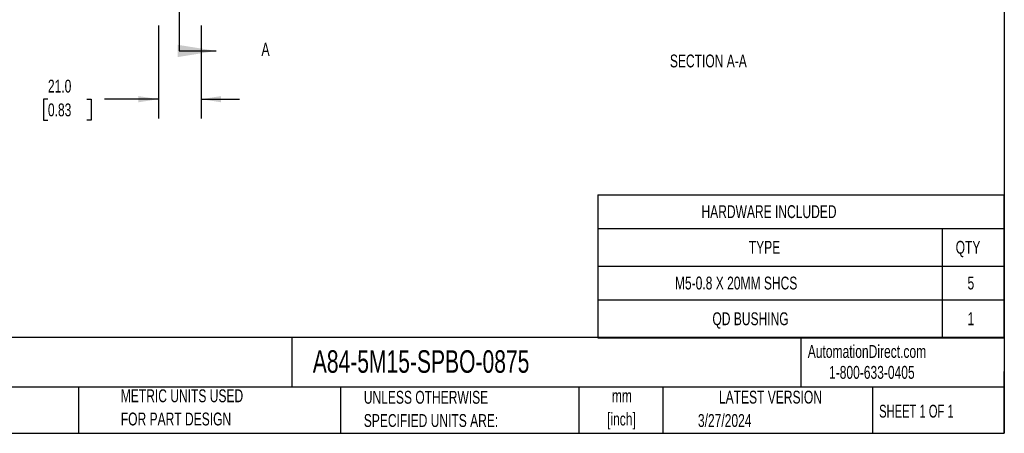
# Model space of a CAD drawing. Header units: millimetres. Extents: x 19 to 819, y 19 to 629.
# Tile 2 of 7: x 333 to 819, y 19 to 223. Entities that reach past the tile are written whole.
import ezdxf

# ---------------------------------------------------------------- set-up
doc = ezdxf.new("R2010")
doc.units = ezdxf.units.MM
doc.header["$LTSCALE"] = 3
doc.layers.add('DIMENSIONS', color=140, linetype='Continuous', lineweight=25)
doc.layers.add('TEXT', color=140, linetype='Continuous', lineweight=25)
doc.styles.add('SLDTEXTSTYLE0', font='TXT', dxfattribs={"width": 0.7})
doc.styles.add('SLDTEXTSTYLE1', font='TXT', dxfattribs={"width": 0.65})
doc.dimstyles.new('SLDDIMSTYLE3', dxfattribs={"dimtxt": 6.474023, "dimasz": 9.906, "dimexe": 0, "dimexo": 0.0625, "dimgap": 1.618506, "dimtad": 0, "dimtih": 1, "dimtoh": 1, "dimrnd": 1e-09, "dimzin": 4, "dimdsep": 46, "dimtxsty": 'SLDTEXTSTYLE0', "dimsah": 1, "dimcen": 0.09, "dimadec": 0, "dimazin": 1, "dimtfac": 1, "dimtmove": 0, "dimatfit": 0, "dimfxl": 0, "dimfrac": 2, "dimtolj": 1, "dimtzin": 12, "dimarcsym": 0})

# ---------------------------------------------------------------- blocks, each defined once
blk = doc.blocks.new('SW_TABLEANNOTATION_0')
at = {"layer": 'TEXT', "color": 0}
for p, q in [((0, 0), (0, -16.5)), ((0, 0), (170.1, 0)), ((170.1, 0), (200.56, 0)), ((200.56, 0), (200.56, -16.5)), ((0, -16.5), (0, -35.23)), ((0, -16.5), (170.1, -16.5)), ((170.1, -16.5), (170.1, -35.23)), ((170.1, -16.5), (200.56, -16.5)), ((200.56, -16.5), (200.56, -35.23)), ((0, -35.23), (0, -51.77)), ((0, -35.23), (170.1, -35.23)), ((170.1, -35.23), (170.1, -51.77)), ((170.1, -35.23), (200.56, -35.23)), ((200.56, -35.23), (200.56, -51.77)), ((0, -51.77), (0, -70.51)), ((0, -51.77), (170.1, -51.77)), ((170.1, -51.77), (170.1, -70.51)), ((170.1, -51.77), (200.56, -51.77)), ((200.56, -51.77), (200.56, -70.51)), ((0, -70.51), (170.1, -70.51)), ((170.1, -70.51), (200.56, -70.51))]:
    blk.add_line(p, q, dxfattribs=at)
at = {"layer": 'TEXT', "color": 0, "char_height": 6.35, "attachment_point": 1, "style": 'SLDTEXTSTYLE0'}
for s, insert in [('HARDWARE INCLUDED', (51.24, -5.07)), ('TYPE', (74.61, -22.68)), ('QTY', (176.78, -22.68)), ('M5-0.8 X 20MM SHCS', (38.13, -40.32)), ('5', (182.63, -40.32)), ('QD BUSHING', (56.65, -57.96)), ('1', (182.63, -57.96))]:
    blk.add_mtext(s, dxfattribs=dict(at, insert=insert))
blk = doc.blocks.new('_D_10')
at = {"layer": 'DIMENSIONS'}
for p, q in [((401.43, 220.47), (401.43, 174.49)), ((422.43, 220.47), (422.43, 174.49)), ((346.81, 184.02), (344.64, 184.02)), ((344.64, 184.02), (344.64, 173.73)), ((366.05, 184.02), (368.22, 184.02)), ((368.22, 184.02), (368.22, 173.73)), ((401.43, 184.02), (374.82, 184.02)), ((422.43, 184.02), (441.48, 184.02)), ((344.64, 173.73), (346.81, 173.73)), ((368.22, 173.73), (366.05, 173.73))]:
    blk.add_line(p, q, dxfattribs=at)
for points in [[(401.43, 184.02), (391.52, 185.54), (391.52, 182.49)], [(422.43, 184.02), (432.34, 182.49), (432.34, 185.54)]]:
    blk.add_solid(points, dxfattribs=at)
at = {"layer": 'DIMENSIONS', "char_height": 6.35, "attachment_point": 1, "style": 'SLDTEXTSTYLE0'}
for s, insert in [('21.0', (346.81, 193.65)), ('0.83', (346.81, 181.91))]:
    blk.add_mtext(s, dxfattribs=dict(at, insert=insert))

msp = doc.modelspace()

# ---------------------------------------------------------------- linework, layer by layer
at = {"layer": 'TEXT'}
for p, q in [((819.15, 628.65), (819.15, 19.05)), ((411.554, 377.718), (411.554, 207.838)), ((819.15, 66.378), (19.05, 66.378)), ((467.277, 66.378), (467.277, 41.91)), ((718.726, 66.378), (718.726, 41.91)), ((819.15, 19.05), (819.15, 49.53)), ((819.15, 41.91), (19.05, 41.91)), ((361.939, 41.91), (361.939, 19.05)), ((491.341, 41.91), (491.341, 19.05)), ((609.073, 41.91), (609.073, 19.05)), ((650.436, 41.91), (650.436, 19.05)), ((754.046, 41.91), (754.046, 19.05)), ((19.05, 19.05), (819.15, 19.05))]:
    msp.add_line(p, q, dxfattribs=at)
at = {"layer": 'TEXT', "linetype": 'Continuous'}
msp.add_line((411.554, 207.838), (429.896, 207.838), dxfattribs=at)
at = {"layer": 'TEXT'}
msp.add_solid([(429.896, 207.838), (410.846, 210.886), (410.846, 204.79)], dxfattribs=at)

# ---------------------------------------------------------------- block references
msp.add_blockref('SW_TABLEANNOTATION_0', (618.347, 136.734), dxfattribs=at)

# ---------------------------------------------------------------- texts
for s, insert, char_height, attachment_point, style in [('A', (452.27, 211.863), 6.474, 1, 'SLDTEXTSTYLE0'), ('SECTION A-A', (672.981, 206.063), 6.35, 2, 'SLDTEXTSTYLE0'), ('A84-5M15-SPBO-0875', (477.623, 60.056), 11.1125, 1, 'SLDTEXTSTYLE0'), ('AutomationDirect.com', (722.085, 62.63), 6.35, 1, 'SLDTEXTSTYLE0'), ('1-800-633-0405', (732.575, 52.311), 6.35, 1, 'SLDTEXTSTYLE0'), ('METRIC UNITS USED', (382.813, 40.748), 6.35, 1, 'SLDTEXTSTYLE0'), ('UNLESS OTHERWISE', (502.824, 40.002), 6.35, 1, 'SLDTEXTSTYLE0'), ('mm', (630.297, 40.723), 6.35, 2, 'SLDTEXTSTYLE0'), ('LATEST VERSION', (703.656, 40.092), 6.35, 2, 'SLDTEXTSTYLE0'), ('FOR PART DESIGN', (382.813, 29.281), 6.35, 1, 'SLDTEXTSTYLE0'), ('[inch]', (630.045, 29.257), 6.35, 2, 'SLDTEXTSTYLE0'), ('SHEET 1 OF 1', (757.324, 33.154), 6.35, 1, 'SLDTEXTSTYLE1'), ('SPECIFIED UNITS ARE:', (502.824, 28.535), 6.35, 1, 'SLDTEXTSTYLE0'), ('3/27/2024', (667.838, 28.54), 6.35, 1, 'SLDTEXTSTYLE0')]:
    msp.add_mtext(s, dxfattribs=dict(at, insert=insert, char_height=char_height, attachment_point=attachment_point, style=style))

# ---------------------------------------------------------------- dimensions: what is measured, and where the dimension line sits
at = {"layer": 'DIMENSIONS'}
dim = msp.add_linear_dim(base=(401.428, 184.015), p1=(422.431, 224.278), p2=(401.428, 224.278), dimstyle='SLDDIMSTYLE3', dxfattribs=at)
dim.commit()
dim.dimension.update_dxf_attribs({"geometry": '_D_10', "text_midpoint": (356.429, 184.015), "dimtype": 160})

doc.saveas('drawing.dxf')
